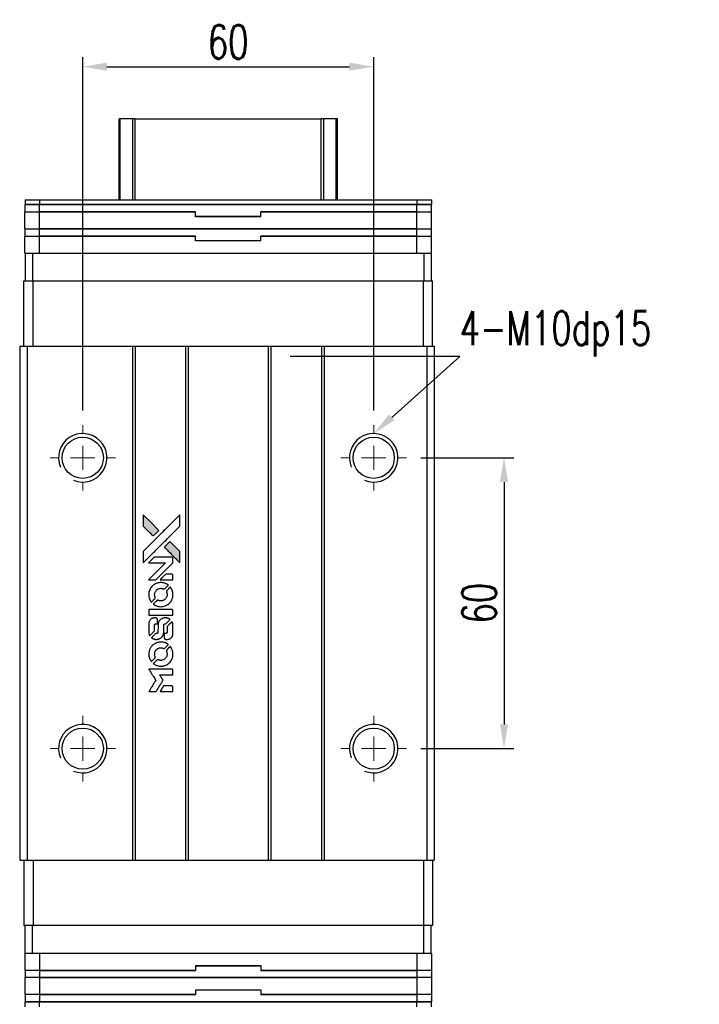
# Model space of a CAD drawing. Header units: millimetres. Extents: x 58 to 564, y 152 to 582.
# Tile 2 of 3: x 94 to 234, y 379 to 582. Entities that reach past the tile are written whole.
import ezdxf
from ezdxf import colors
from ezdxf.entities.mleader import LeaderData, LeaderLine
from ezdxf.math import Vec2, Vec3

# ---------------------------------------------------------------- set-up
doc = ezdxf.new("R2010")
doc.units = ezdxf.units.MM
doc.header["$LTSCALE"] = 0.15
doc.layers.get('0').update_dxf_attribs({"linetype": 'CONTINUOUS'})
doc.layers.get('Defpoints').update_dxf_attribs({"linetype": 'CONTINUOUS'})
doc.layers.add('DIM', color=4, linetype='CONTINUOUS')
doc.styles.add('CHN', font='SIMPLEX.shx', dxfattribs={"width": 0.7, "bigfont": 'CHINESET.shx'})
doc.styles.add('DIM-7', font='SIMPLEX.shx', dxfattribs={"width": 0.7, "bigfont": 'chineset.shx'})
doc.dimstyles.new('CNS', dxfattribs={"dimscale": 2, "dimtxt": 3.5, "dimasz": 2.5, "dimexe": 1, "dimexo": 1.5, "dimgap": 0.09, "dimtad": 0, "dimdsep": 46, "dimtxsty": 'DIM-7', "dimcen": 0.09, "dimclrd": 4, "dimclre": 4, "dimclrt": 4, "dimadec": 0, "dimazin": 0, "dimtfac": 1, "dimtix": 1, "dimtmove": 2, "dimatfit": 3, "dimfxl": 1, "dimtvp": 0.971429, "dimtolj": 1, "dimarcsym": 0})

# ---------------------------------------------------------------- blocks, each defined once
blk = doc.blocks.new('SW_CENTERMARKSYMBOL_3')
at = {"color": 0, "linetype": 'Continuous', "lineweight": 18}
for p, q in [((0, 5), (0, 6.75)), ((0, 0), (0, 2.5)), ((-5, 0), (-6.75, 0)), ((0, 0), (-2.5, 0)), ((0, 0), (0, -2.5)), ((0, 0), (2.5, 0)), ((5, 0), (6.75, 0)), ((0, -5), (0, -6.75))]:
    blk.add_line(p, q, dxfattribs=at)
blk = doc.blocks.new('SW_CENTERMARKSYMBOL_4')
at = {"color": 0, "linetype": 'Continuous', "lineweight": 18}
for p, q in [((0, 5), (0, 6.75)), ((0, 0), (0, 2.5)), ((-5, 0), (-6.75, 0)), ((0, 0), (-2.5, 0)), ((0, 0), (0, -2.5)), ((0, 0), (2.5, 0)), ((5, 0), (6.75, 0)), ((0, -5), (0, -6.75))]:
    blk.add_line(p, q, dxfattribs=at)
blk = doc.blocks.new('SW_CENTERMARKSYMBOL_5')
at = {"color": 0, "linetype": 'Continuous', "lineweight": 18}
for p, q in [((0, 5), (0, 6.75)), ((0, 0), (0, 2.5)), ((-5, 0), (-6.75, 0)), ((0, 0), (-2.5, 0)), ((0, 0), (0, -2.5)), ((0, 0), (2.5, 0)), ((5, 0), (6.75, 0)), ((0, -5), (0, -6.75))]:
    blk.add_line(p, q, dxfattribs=at)
blk = doc.blocks.new('SW_CENTERMARKSYMBOL_6')
at = {"color": 0, "linetype": 'Continuous', "lineweight": 18}
for p, q in [((0, 5), (0, 6.75)), ((0, 0), (0, 2.5)), ((-5, 0), (-6.75, 0)), ((0, 0), (-2.5, 0)), ((0, 0), (0, -2.5)), ((0, 0), (2.5, 0)), ((5, 0), (6.75, 0)), ((0, -5), (0, -6.75))]:
    blk.add_line(p, q, dxfattribs=at)
blk = doc.blocks.new('*D193')
at = {"layer": 'Defpoints', "color": 0}
for p in [(166.76, 572.29), (106.76, 498.35), (166.76, 498.35)]:
    blk.add_point(p, dxfattribs=at)
at = {"layer": 'DIM', "color": 7, "lineweight": -2}
for p, q in [((106.76, 501.35), (106.76, 574.29)), ((166.76, 501.35), (166.76, 574.29)), ((111.76, 572.29), (161.76, 572.29))]:
    blk.add_line(p, q, dxfattribs=at)
at = {"layer": 'DIM', "color": 7}
for points in [[(111.76, 573.13), (111.76, 571.46), (106.76, 572.29)], [(161.76, 573.13), (161.76, 571.46), (166.76, 572.29)]]:
    blk.add_solid(points, dxfattribs=at)
at = {"layer": 'DIM', "color": 7, "insert": (136.76, 577.39), "char_height": 7, "attachment_point": 5, "style": 'DIM-7'}
blk.add_mtext('\\A1;60', dxfattribs=at)
blk = doc.blocks.new('*D194')
at = {"layer": 'Defpoints', "color": 0}
for p in [(173.51, 491.6), (173.51, 431.6), (193.63, 431.6)]:
    blk.add_point(p, dxfattribs=at)
at = {"layer": 'DIM', "color": 7, "lineweight": -2}
for p, q in [((176.51, 491.6), (195.63, 491.6)), ((193.63, 486.6), (193.63, 436.6)), ((176.51, 431.6), (195.63, 431.6))]:
    blk.add_line(p, q, dxfattribs=at)
at = {"layer": 'DIM', "color": 7}
for points in [[(192.79, 486.6), (194.46, 486.6), (193.63, 491.6)], [(192.79, 436.6), (194.46, 436.6), (193.63, 431.6)]]:
    blk.add_solid(points, dxfattribs=at)
at = {"layer": 'DIM', "color": 7, "insert": (188.53, 461.6), "char_height": 7, "attachment_point": 5, "rotation": 90, "style": 'DIM-7'}
blk.add_mtext('\\A1;60', dxfattribs=at)
blk = doc.blocks.new('LOGO2')
at = {"linetype": 'Continuous'}
h = blk.add_hatch(color=22, dxfattribs=at)
h.dxf.hatch_style = 1
h.paths.add_polyline_path([(583.53, 1429.73), (583.53, 1428.55), (583.53, 1427.37), (584.56, 1426.35, 0.000288), (584.95, 1425.96, 0.000479), (585.28, 1425.63, 0.000013), (585.58, 1425.34, 0.197177), (585.59, 1425.34, 0.197497), (585.59, 1425.34, 0.00004), (585.76, 1425.51, 0.000834), (585.95, 1425.7, 0.000506), (586.18, 1425.92), (586.76, 1426.5), (585.15, 1428.12)])
h.paths.add_polyline_path([(589.06, 1424.2), (588.47, 1423.62, 0.000476), (588.25, 1423.39, 0.000789), (588.06, 1423.2, 0.000035), (587.89, 1423.03, 0.19758), (587.89, 1423.03, 0.198396), (587.89, 1423.02, 0.000019), (588.12, 1422.79, 0.000582), (588.38, 1422.53, 0.000351), (588.68, 1422.23, 0.000108), (589.98, 1420.93, 0.000692), (590.64, 1420.28, 0.000077), (591.09, 1419.83, 0.197527), (591.11, 1419.82, 0.410181), (591.12, 1419.83, 0.000493), (591.12, 1420.07, 0.002424), (591.12, 1420.41, 0.000529), (591.12, 1420.98), (591.12, 1422.14), (590.09, 1423.17)])
at = {"color": 22}
for points in [[(584.56, 1426.35, 0.000288), (584.95, 1425.96, 0.000479), (585.28, 1425.63, 0.000013), (585.58, 1425.34, 0.197177), (585.59, 1425.34, 0.197497), (585.59, 1425.34, 0.00004), (585.76, 1425.51, 0.000836), (585.95, 1425.7, 0.000505), (586.18, 1425.92), (586.76, 1426.5), (585.15, 1428.12), (583.53, 1429.73), (583.53, 1428.55), (583.53, 1427.37)], [(584.95, 1421.21, -0.000056), (585.66, 1421.92, -0.000021), (586.65, 1422.91, -0.000021), (587.73, 1423.99, -0.000025), (588.75, 1425), (591.12, 1427.37), (591.12, 1428.54), (591.12, 1429.72), (589.52, 1428.13, 0.000274), (588.76, 1427.37, 0.000123), (587.75, 1426.37, 0.000121), (586.69, 1425.31, 0.000165), (585.73, 1424.35), (583.53, 1422.16), (583.53, 1420.98), (583.53, 1419.8)], [(588.68, 1422.23, 0.000108), (589.98, 1420.93, 0.000692), (590.64, 1420.28, 0.000077), (591.09, 1419.83, 0.197527), (591.11, 1419.82, 0.410182), (591.12, 1419.83, 0.000493), (591.12, 1420.07, 0.002424), (591.12, 1420.41, 0.000529), (591.12, 1420.98), (591.12, 1422.14), (590.09, 1423.17), (589.06, 1424.2), (588.47, 1423.62, 0.000476), (588.25, 1423.39, 0.000789), (588.06, 1423.2, 0.000035), (587.89, 1423.03, 0.19758), (587.89, 1423.03, 0.198396), (587.89, 1423.02, 0.000019), (588.12, 1422.79, 0.000582), (588.38, 1422.53, 0.000351)], [(585.41, 1416.31), (586.17, 1416.31), (587.91, 1418.06), (589.66, 1419.81), (589.66, 1420.29, 0.0008), (589.66, 1420.61, 0.010795), (589.65, 1420.72, 0.030495), (589.64, 1420.78, 0.080372), (589.63, 1420.83, 0.03816), (589.6, 1420.87, 0.041799), (589.57, 1420.91, 0.042486), (589.53, 1420.93, 0.042078), (589.49, 1420.96, 0.099276), (589.43, 1420.97, 0.003302), (589.19, 1420.97, 0.002586), (588.77, 1420.98, 0.000204), (587.64, 1420.97), (585.83, 1420.97), (585.25, 1420.39), (584.66, 1419.81), (586.4, 1419.8), (588.14, 1419.79), (586.42, 1418.08, 0.000253), (585.76, 1417.42, 0.000412), (585.2, 1416.87, 0.000041), (584.7, 1416.36, 0.041338), (584.68, 1416.34), (584.66, 1416.31)], [(588.34, 1416.31), (589.66, 1416.31), (589.66, 1416.8), (589.65, 1417.29), (589.62, 1417.35, 0.03146), (589.6, 1417.37, 0.026444), (589.58, 1417.4, 0.026444), (589.55, 1417.42, 0.031457), (589.53, 1417.44), (589.47, 1417.47), (588.82, 1417.48), (588.17, 1417.48), (587.6, 1416.9, 0.000745), (587.38, 1416.68, 0.001228), (587.19, 1416.49, 0.000087), (587.03, 1416.32, 0.195134), (587.03, 1416.32, 0.412117), (587.03, 1416.31, 0.000048), (587.41, 1416.31, 0.00109), (587.84, 1416.31, 0.000653)], [(584.7, 1412.97, 0.023681), (584.73, 1412.76, 0.022402), (584.78, 1412.55, 0.021929), (584.85, 1412.35, 0.020503), (584.94, 1412.15, 0.013745), (585, 1412.03, 0.009767), (585.07, 1411.9, 0.009658), (585.15, 1411.79, 0.027804), (585.21, 1411.71), (585.23, 1411.69), (585.59, 1412.05, 0.002053), (585.77, 1412.23, 0.006738), (585.88, 1412.35, 0.007826), (585.96, 1412.43, 0.063909), (585.99, 1412.47, 0.061532), (586.01, 1412.54, 0.068674), (586.02, 1412.6, 0.052072), (586, 1412.68, 0.019648), (585.97, 1412.79, -0.018366), (585.93, 1412.92, -0.0288), (585.9, 1413.04, -0.029061), (585.89, 1413.16, -0.019155), (585.89, 1413.29, -0.053809), (585.94, 1413.58, -0.058833), (586.04, 1413.85, -0.058566), (586.2, 1414.09, -0.052525), (586.42, 1414.29, -0.044733), (586.61, 1414.4, -0.040573), (586.82, 1414.49, -0.041123), (587.04, 1414.53, -0.04951), (587.25, 1414.54, -0.017369), (587.34, 1414.53, -0.024255), (587.43, 1414.51, -0.023787), (587.52, 1414.49, -0.015798), (587.61, 1414.45, 0.010631), (587.67, 1414.43, 0.033653), (587.71, 1414.42, 0.037806), (587.76, 1414.41, 0.016307), (587.81, 1414.41, 0.068179), (587.92, 1414.43, 0.095747), (588, 1414.47, 0.033418), (588.11, 1414.57, 0.002133), (588.42, 1414.88, 0.001452), (588.59, 1415.06, 0.012393), (588.67, 1415.14, 0.020479), (588.71, 1415.19, 0.344362), (588.71, 1415.21, 0.074287), (588.66, 1415.25, 0.005454), (588.53, 1415.34, 0.008391), (588.39, 1415.42, 0.017097), (588.27, 1415.48, 0.027375), (588.04, 1415.58, 0.02835), (587.8, 1415.66, 0.027723), (587.54, 1415.7, 0.023913), (587.27, 1415.72, 0.027047), (586.94, 1415.72, 0.031685), (586.64, 1415.67, 0.032425), (586.35, 1415.59, 0.031013), (586.07, 1415.47, 0.037914), (585.73, 1415.27, 0.040153), (585.44, 1415.03, 0.039834), (585.18, 1414.74, 0.036173), (584.97, 1414.4, 0.040752), (584.83, 1414.08, 0.035885), (584.73, 1413.71, 0.035491), (584.68, 1413.34, 0.037615)], [(585.71, 1411.22, 0.018008), (585.82, 1411.15, 0.009842), (585.95, 1411.07, 0.009807), (586.1, 1411, 0.015716), (586.22, 1410.94, 0.048467), (586.66, 1410.8, 0.045841), (587.14, 1410.75, 0.046006), (587.61, 1410.78, 0.049638), (588.06, 1410.9, 0.064819), (588.64, 1411.2, 0.06695), (589.11, 1411.65, 0.066691), (589.45, 1412.2, 0.063505), (589.65, 1412.83, 0.03135), (589.66, 1413, 0.010439), (589.67, 1413.24, 0.010391), (589.66, 1413.47, 0.032408), (589.64, 1413.63, 0.015696), (589.61, 1413.82, 0.018095), (589.56, 1414, 0.018551), (589.5, 1414.17, 0.018352), (589.42, 1414.33, 0.015568), (589.37, 1414.44, 0.009832), (589.29, 1414.56, 0.009795), (589.22, 1414.68, 0.023727), (589.16, 1414.76), (589.13, 1414.79), (588.77, 1414.43, 0.001528), (588.57, 1414.23, 0.010022), (588.47, 1414.12, 0.019586), (588.41, 1414.06, 0.061865), (588.38, 1414.01, 0.055054), (588.35, 1413.93, 0.061607), (588.35, 1413.85, 0.048725), (588.36, 1413.76, 0.020221), (588.39, 1413.64, -0.017722), (588.43, 1413.52, -0.02685), (588.45, 1413.4, -0.02759), (588.46, 1413.29, -0.020233), (588.46, 1413.17, -0.04793), (588.43, 1412.93, -0.048386), (588.35, 1412.7, -0.047866), (588.22, 1412.49, -0.044964), (588.06, 1412.3, -0.04333), (587.87, 1412.15, -0.050921), (587.66, 1412.03, -0.051473), (587.43, 1411.97, -0.0459), (587.19, 1411.94, -0.019014), (587.07, 1411.95, -0.024114), (586.96, 1411.96, -0.025081), (586.86, 1411.99, -0.023892), (586.76, 1412.02, 0.008624), (586.68, 1412.05, 0.026486), (586.62, 1412.06, 0.035074), (586.58, 1412.07, 0.02756), (586.52, 1412.07, 0.087163), (586.44, 1412.06, 0.073291), (586.36, 1412.01, 0.028074), (586.25, 1411.91, 0.002594), (585.99, 1411.66), (585.62, 1411.29)], [(587.17, 1409), (589.65, 1409), (589.65, 1409.49), (589.65, 1409.98), (589.63, 1410.04, 0.071429), (589.59, 1410.08, 0.054799), (589.54, 1410.13, 0.053585), (589.48, 1410.16, 0.060698), (589.42, 1410.17, 0.033975), (589.32, 1410.18), (588.05, 1410.18, 0.000726), (586.82, 1410.18, 0.001084), (585.74, 1410.17), (584.68, 1410.17), (584.68, 1409.58), (584.68, 1409)], [(584.69, 1405.36, 0.018538), (584.7, 1405.28, 0.010695), (584.72, 1405.2, 0.01068), (584.74, 1405.11, 0.017678), (584.76, 1405.03, 0.013849), (584.79, 1404.95, 0.011814), (584.83, 1404.86, 0.004513), (584.86, 1404.78, 0.290035), (584.88, 1404.77, 0.196418), (584.88, 1404.78, 0.000124), (585.03, 1404.92, 0.001477), (585.19, 1405.08, 0.000898), (585.38, 1405.27), (585.88, 1405.77), (585.88, 1406.39, -0.001471), (585.88, 1406.86, -0.028714), (585.89, 1407, -0.097073), (585.92, 1407.08, -0.084199), (585.98, 1407.15, -0.042698), (586.02, 1407.18, -0.053912), (586.07, 1407.21, -0.051004), (586.12, 1407.22, -0.032967), (586.18, 1407.22, 0.00807), (586.21, 1407.22, 0.003023), (586.26, 1407.22, 0.002994), (586.31, 1407.23, 0.003629), (586.35, 1407.23), (586.46, 1407.24), (586.46, 1407.71, 0.001618), (586.46, 1407.94, 0.005206), (586.45, 1408.09, 0.00535), (586.45, 1408.19, 0.060675), (586.44, 1408.24, 0.048484), (586.43, 1408.26, 0.02389), (586.42, 1408.29, 0.022812), (586.4, 1408.31, 0.02462), (586.38, 1408.34, 0.061781), (586.32, 1408.39, 0.080179), (586.25, 1408.41, 0.048561), (586.16, 1408.43, 0.010021), (585.99, 1408.43, 0.016602), (585.77, 1408.42, 0.031409), (585.6, 1408.4, 0.036474), (585.44, 1408.36, 0.03439), (585.29, 1408.29, 0.065928), (585.06, 1408.13, 0.069066), (584.88, 1407.91, 0.065697), (584.75, 1407.64, 0.051559), (584.69, 1407.33, 0.020904), (584.69, 1407.16, 0.000451), (584.68, 1406.34, 0.000419), (584.68, 1405.52, 0.022759)], [(585.33, 1404.27, 0.023289), (585.45, 1404.2, 0.026845), (585.57, 1404.13, 0.026047), (585.7, 1404.09, 0.019751), (585.85, 1404.04, 0.013249), (585.93, 1404.03, 0.025169), (586, 1404.02, 0.016532), (586.08, 1404.01, 0.002937), (586.24, 1404.01, 0.003317), (586.38, 1404.01, 0.011808), (586.47, 1404.02, 0.01777), (586.53, 1404.02, 0.021476), (586.6, 1404.03, 0.04325), (586.86, 1404.12, 0.045753), (587.1, 1404.24, 0.04649), (587.31, 1404.41, 0.047672), (587.49, 1404.61, 0.025315), (587.54, 1404.69, 0.015208), (587.6, 1404.8, 0.01512), (587.65, 1404.91, 0.022488), (587.69, 1405.01, 0.027857), (587.73, 1405.17, 0.034138), (587.75, 1405.32, 0.014286), (587.76, 1405.55, 0.00124), (587.76, 1406.13, -0.00103), (587.76, 1406.49, -0.002552), (587.76, 1406.75, -0.001594), (587.76, 1406.95, -0.047676), (587.77, 1407, -0.085307), (587.8, 1407.09, -0.097789), (587.87, 1407.15, -0.085947), (587.95, 1407.2, -0.051339), (588.07, 1407.22, 0.014634), (588.11, 1407.22, 0.015028), (588.15, 1407.23, 0.014927), (588.18, 1407.24, 0.059415), (588.2, 1407.24, 0.070595), (588.24, 1407.27, 0.00028), (588.66, 1407.69, 0.000111), (589.08, 1408.11, 0.200239), (589.09, 1408.13, 0.268906), (589.09, 1408.14, 0.001866), (588.98, 1408.2, 0.007532), (588.88, 1408.25, 0.017818), (588.81, 1408.29, 0.013256), (588.72, 1408.32, 0.011636), (588.63, 1408.35, 0.011528), (588.54, 1408.38, 0.012303), (588.45, 1408.4, 0.0423), (588.31, 1408.42, 0.013657), (588.1, 1408.42, 0.013857), (587.89, 1408.42, 0.037428), (587.74, 1408.4, 0.014927), (587.64, 1408.37, 0.0122), (587.53, 1408.34, 0.012518), (587.43, 1408.3, 0.023062), (587.36, 1408.27, 0.065961), (587.08, 1408.08, 0.06055), (586.85, 1407.82, 0.059676), (586.68, 1407.51, 0.060497), (586.6, 1407.16, 0.025683), (586.59, 1407.09, 0.001528), (586.59, 1406.87, 0.002124), (586.59, 1406.59, 0.001173), (586.59, 1406.25, -0.000809), (586.58, 1405.65, -0.017164), (586.58, 1405.48, -0.063931), (586.56, 1405.38, -0.108429), (586.52, 1405.31, -0.052941), (586.47, 1405.28, -0.063675), (586.42, 1405.25, -0.050562), (586.36, 1405.24, -0.020337), (586.27, 1405.23, 0.009897), (586.22, 1405.22, 0.016482), (586.17, 1405.22, 0.019019), (586.14, 1405.21, 0.06043), (586.11, 1405.2, 0.076267), (586.06, 1405.16, 0.00054), (585.68, 1404.77, 0.000307), (585.28, 1404.37, 0.142594), (585.26, 1404.34, 0.232419), (585.27, 1404.33, 0.022995), (585.28, 1404.31, 0.024627), (585.31, 1404.29, 0.015407)], [(587.91, 1404.2, 0.065483), (587.94, 1404.15, 0.053271), (587.98, 1404.1, 0.052018), (588.04, 1404.05, 0.0556), (588.1, 1404.02, 0.036839), (588.14, 1404.01, 0.026922), (588.18, 1404.01, 0.016905), (588.25, 1404, 0.004317), (588.35, 1404, 0.016369), (588.56, 1404.01, 0.029936), (588.74, 1404.03, 0.03418), (588.89, 1404.07, 0.031327), (589.04, 1404.14, 0.046935), (589.23, 1404.25, 0.054053), (589.38, 1404.39, 0.053701), (589.5, 1404.56, 0.045364), (589.58, 1404.76, 0.032479), (589.63, 1404.94, 0.03386), (589.65, 1405.12, 0.013578), (589.66, 1405.4, 0.001155), (589.66, 1406.13, 0.000413), (589.65, 1406.75, 0.005008), (589.65, 1406.99, 0.013199), (589.64, 1407.13, 0.033956), (589.63, 1407.22, 0.013909), (589.6, 1407.32, 0.010864), (589.57, 1407.43, 0.010938), (589.54, 1407.53, 0.028702), (589.51, 1407.6), (589.48, 1407.65), (588.97, 1407.15), (588.46, 1406.65), (588.46, 1406.06, -0.001504), (588.46, 1405.81, -0.00328), (588.46, 1405.62, -0.001901), (588.46, 1405.47, -0.061333), (588.45, 1405.43, -0.063621), (588.43, 1405.38, -0.048633), (588.4, 1405.33, -0.046769), (588.35, 1405.29, -0.047961), (588.3, 1405.26, -0.02678), (588.25, 1405.24, -0.050957), (588.22, 1405.23, -0.029398), (588.17, 1405.22, -0.00401), (588.06, 1405.22), (587.89, 1405.21), (587.89, 1404.74, 0.001061), (587.89, 1404.46, 0.009147), (587.89, 1404.33, 0.020721), (587.9, 1404.26, 0.051619)], [(584.7, 1400.71, 0.024131), (584.73, 1400.49, 0.022344), (584.78, 1400.28, 0.021883), (584.86, 1400.06, 0.020884), (584.95, 1399.85, 0.010669), (585.01, 1399.74, 0.010389), (585.08, 1399.62, 0.010913), (585.15, 1399.51, 0.022227), (585.2, 1399.44), (585.23, 1399.41), (585.6, 1399.78, 0.002452), (585.74, 1399.93, 0.003628), (585.87, 1400.06, 0.001662), (585.97, 1400.17, 0.070159), (585.99, 1400.2, 0.047671), (586, 1400.22, 0.018624), (586.01, 1400.25, 0.017921), (586.01, 1400.29, 0.018804), (586.01, 1400.32, 0.018255), (586.02, 1400.37, 0.041312), (586.01, 1400.41, 0.037164), (586, 1400.44, 0.012342), (585.98, 1400.49, -0.015101), (585.94, 1400.62, -0.035998), (585.91, 1400.72, -0.033244), (585.9, 1400.82, -0.011249), (585.9, 1400.97, -0.004059), (585.9, 1401.1, -0.019693), (585.9, 1401.17, -0.027943), (585.91, 1401.22, -0.014411), (585.93, 1401.3, -0.033089), (585.98, 1401.46, -0.033887), (586.06, 1401.62, -0.034021), (586.16, 1401.77, -0.033942), (586.28, 1401.9, -0.02816), (586.42, 1402.01, -0.035032), (586.56, 1402.11, -0.035269), (586.71, 1402.18, -0.029196), (586.87, 1402.23, -0.037862), (587.07, 1402.27, -0.043657), (587.25, 1402.27, -0.043064), (587.44, 1402.24, -0.035184), (587.63, 1402.18, 0.033699), (587.72, 1402.15, 0.052815), (587.8, 1402.14, 0.059167), (587.88, 1402.14, 0.058972), (587.95, 1402.17, 0.059208), (588.01, 1402.2, 0.021125), (588.08, 1402.26, 0.008691), (588.2, 1402.38, 0.000851), (588.47, 1402.66, 0.001873), (588.61, 1402.8, 0.013884), (588.68, 1402.87, 0.022355), (588.71, 1402.92, 0.341453), (588.71, 1402.93, 0.073011), (588.67, 1402.97, 0.004587), (588.54, 1403.06, 0.00748), (588.4, 1403.14, 0.016837), (588.29, 1403.2, 0.028606), (588.03, 1403.31, 0.031352), (587.77, 1403.39, 0.031004), (587.5, 1403.44, 0.0268), (587.21, 1403.45, 0.026698), (586.9, 1403.44, 0.03002), (586.6, 1403.39, 0.030357), (586.32, 1403.31, 0.028554), (586.05, 1403.19, 0.062944), (585.53, 1402.85, 0.062206), (585.12, 1402.39, 0.062448), (584.83, 1401.84, 0.064355), (584.69, 1401.25, 0.017377), (584.69, 1401.13, 0.008369), (584.68, 1400.98, 0.008367), (584.69, 1400.82, 0.01757)], [(585.71, 1398.95, 0.064158), (586.28, 1398.64, 0.06356), (586.92, 1398.49, 0.064004), (587.57, 1398.5, 0.066747), (588.19, 1398.68, 0.04321), (588.58, 1398.89, 0.044737), (588.91, 1399.17, 0.044901), (589.2, 1399.49, 0.044184), (589.42, 1399.87, 0.026293), (589.54, 1400.15, 0.033344), (589.62, 1400.43, 0.033227), (589.66, 1400.71, 0.025815), (589.67, 1401.02, 0.023119), (589.65, 1401.32, 0.031044), (589.6, 1401.58, 0.031337), (589.52, 1401.84, 0.024258), (589.4, 1402.11, 0.015622), (589.35, 1402.2, 0.008495), (589.28, 1402.31, 0.008415), (589.21, 1402.42, 0.020814), (589.16, 1402.49), (589.13, 1402.53), (588.77, 1402.17, 0.002843), (588.5, 1401.9, 0.033917), (588.41, 1401.79, 0.087906), (588.36, 1401.71, 0.073302), (588.35, 1401.61, 0.022047), (588.35, 1401.56, 0.026465), (588.36, 1401.52, 0.022233), (588.37, 1401.47, 0.009985), (588.39, 1401.4, -0.039011), (588.45, 1401.17, -0.044398), (588.46, 1400.95, -0.045096), (588.44, 1400.72, -0.04265), (588.38, 1400.5, -0.071154), (588.21, 1400.19, -0.068827), (587.96, 1399.94, -0.068713), (587.64, 1399.76, -0.070507), (587.3, 1399.68, -0.028605), (587.15, 1399.67, -0.031418), (587.01, 1399.69, -0.031044), (586.86, 1399.72, -0.02668), (586.72, 1399.76, 0.038913), (586.63, 1399.79, 0.043732), (586.55, 1399.8, 0.047754), (586.47, 1399.8, 0.075756), (586.41, 1399.78, 0.07294), (586.37, 1399.76, 0.003456), (586.27, 1399.67, 0.005023), (586.15, 1399.55, 0.002422), (585.99, 1399.39, 0.000819), (585.85, 1399.25, 0.001349), (585.73, 1399.13, 0.0001), (585.62, 1399.02, 0.205335), (585.62, 1399.02, 0.219821), (585.62, 1399.01, 0.002494), (585.65, 1399, 0.007089), (585.67, 1398.98, 0.004494)], [(585.42, 1393.22), (586.17, 1393.22), (586.3, 1393.42, -0.000297), (586.38, 1393.55, -0.000037), (586.55, 1393.82, -0.000043), (586.75, 1394.15, -0.000036), (586.96, 1394.5, 0.000044), (587.17, 1394.84, 0.000063), (587.36, 1395.14, 0.000035), (587.51, 1395.4, 0.0009), (587.55, 1395.47), (587.62, 1395.57), (587.53, 1395.7, 0.001175), (587.49, 1395.78, 0.000208), (587.4, 1395.92, 0.000225), (587.3, 1396.09, 0.000203), (587.19, 1396.26, -0.000711), (587.09, 1396.42, -0.001119), (587, 1396.56, -0.000263), (586.92, 1396.69, -0.04589), (586.91, 1396.7, -0.519312), (586.92, 1396.71, -0.001914), (587.12, 1396.72, -0.003124), (587.46, 1396.72, -0.000285), (588.28, 1396.72), (589.66, 1396.72), (589.66, 1397.2, 0.001727), (589.66, 1397.54, 0.025279), (589.65, 1397.67, 0.073886), (589.63, 1397.74, 0.07426), (589.6, 1397.8, 0.03264), (589.58, 1397.81, 0.01784), (589.56, 1397.83, 0.017712), (589.54, 1397.85, 0.026854), (589.52, 1397.86), (589.47, 1397.89), (587.07, 1397.89), (584.67, 1397.89), (584.68, 1397.87, -0.004595), (584.7, 1397.85, -0.00016), (584.74, 1397.77, -0.000298), (584.8, 1397.69, -0.000208), (584.86, 1397.59, 0.000986), (585.03, 1397.3, 0.00025), (585.32, 1396.84, 0.000268), (585.63, 1396.35, 0.000436), (585.9, 1395.93, -0.002932), (585.98, 1395.79, -0.004718), (586.06, 1395.67, -0.001113), (586.12, 1395.57, -0.227179), (586.12, 1395.55, -0.045982), (586.11, 1395.54, -0.000145), (586.03, 1395.4, -0.000825), (585.93, 1395.24, -0.000517), (585.81, 1395.06, 0.000056), (585.42, 1394.42, 0.000289), (585.2, 1394.07, 0.000481), (585.04, 1393.81, 0.000418), (584.87, 1393.54), (584.67, 1393.22)], [(588.34, 1393.22), (589.66, 1393.22), (589.66, 1393.7, 0.000842), (589.66, 1394, 0.010591), (589.66, 1394.12, 0.028995), (589.65, 1394.18, 0.069543), (589.64, 1394.23, 0.051063), (589.61, 1394.27, 0.039932), (589.57, 1394.31, 0.039414), (589.53, 1394.35, 0.045845), (589.49, 1394.37, 0.094811), (589.44, 1394.39, 0.007124), (589.31, 1394.39, 0.004713), (589.09, 1394.39, 0.000534), (588.59, 1394.39), (587.73, 1394.39), (587.65, 1394.27, 0.000828), (587.44, 1393.92, 0.000879), (587.22, 1393.57, 0.000048), (587.02, 1393.23, 0.137596), (587.01, 1393.22, 0.413028), (587.02, 1393.22, 0.000016), (587.4, 1393.22, 0.000623), (587.83, 1393.22, 0.000374)]]:
    blk.add_lwpolyline(points, format="xyb", close=True, dxfattribs=at)

msp = doc.modelspace()

# ---------------------------------------------------------------- linework, layer by layer
at = {"color": 7, "linetype": 'Continuous', "lineweight": 25}
for p, q in [((114.262, 544.847), (114.262, 561.512)), ((114.502, 544.847), (114.502, 561.512)), ((117.078, 544.847), (117.078, 561.512)), ((117.572, 561.512), (155.952, 561.512)), ((117.572, 544.847), (117.572, 561.512)), ((155.952, 544.847), (155.952, 561.512)), ((156.447, 544.847), (156.447, 561.512)), ((159.023, 544.847), (159.023, 561.512)), ((159.262, 544.847), (159.262, 561.512)), ((94.862, 544.847), (94.862, 543.847)), ((94.862, 544.847), (97.862, 544.847)), ((97.862, 544.847), (97.862, 543.847)), ((97.862, 544.847), (175.662, 544.847)), ((175.662, 544.847), (175.662, 543.847)), ((175.662, 544.847), (178.662, 544.847)), ((178.662, 544.847), (178.662, 543.847)), ((94.862, 543.847), (97.862, 543.847)), ((94.862, 542.347), (94.862, 543.847)), ((97.862, 543.847), (94.862, 543.847)), ((97.862, 543.847), (175.662, 543.847)), ((97.862, 542.347), (97.862, 543.847)), ((175.662, 543.847), (97.862, 543.847)), ((175.662, 543.847), (178.662, 543.847)), ((175.662, 542.347), (175.662, 543.847)), ((178.662, 543.847), (175.662, 543.847)), ((178.662, 542.347), (178.662, 543.847)), ((94.837, 538.847), (94.837, 542.347)), ((94.837, 542.347), (97.837, 542.347)), ((97.837, 538.847), (97.837, 542.347)), ((97.837, 542.347), (130.012, 542.347)), ((130.012, 542.347), (97.862, 542.347)), ((130.012, 541.447), (130.012, 542.347)), ((130.012, 541.347), (130.012, 542.347)), ((130.012, 541.447), (143.512, 541.447)), ((143.512, 541.347), (130.012, 541.347)), ((143.512, 541.447), (143.512, 542.347)), ((143.512, 542.347), (175.687, 542.347)), ((175.662, 542.347), (143.512, 542.347)), ((143.512, 541.347), (143.512, 542.347)), ((175.687, 538.847), (175.687, 542.347)), ((175.687, 542.347), (178.687, 542.347)), ((178.687, 538.847), (178.687, 542.347)), ((94.837, 538.847), (97.837, 538.847)), ((94.862, 537.347), (94.862, 538.847)), ((97.837, 538.847), (175.687, 538.847)), ((97.862, 537.347), (97.862, 538.847)), ((175.662, 538.847), (97.862, 538.847)), ((175.662, 537.347), (175.662, 538.847)), ((175.687, 538.847), (178.687, 538.847)), ((178.662, 537.347), (178.662, 538.847)), ((94.837, 533.847), (94.837, 537.347)), ((94.837, 537.347), (97.837, 537.347)), ((97.837, 533.847), (97.837, 537.347)), ((97.837, 537.347), (130.012, 537.347)), ((130.012, 537.347), (97.862, 537.347)), ((130.012, 536.447), (130.012, 537.347)), ((130.012, 536.347), (130.012, 537.347)), ((130.012, 536.447), (143.512, 536.447)), ((143.512, 536.347), (130.012, 536.347)), ((143.512, 536.447), (143.512, 537.347)), ((143.512, 537.347), (175.687, 537.347)), ((175.662, 537.347), (143.512, 537.347)), ((143.512, 536.347), (143.512, 537.347)), ((175.687, 533.847), (175.687, 537.347)), ((175.687, 537.347), (178.687, 537.347)), ((178.687, 533.847), (178.687, 537.347)), ((94.837, 533.847), (94.912, 533.847)), ((94.912, 533.847), (94.912, 528.097)), ((94.912, 533.847), (96.412, 533.847)), ((96.412, 533.847), (96.412, 528.097)), ((96.412, 533.847), (177.112, 533.847)), ((177.112, 533.847), (177.112, 528.097)), ((177.112, 533.847), (178.612, 533.847)), ((178.612, 533.847), (178.687, 533.847)), ((178.612, 533.847), (178.612, 528.097)), ((94.612, 514.597), (94.612, 528.097)), ((94.612, 528.097), (96.512, 528.097)), ((96.512, 514.597), (96.512, 528.097)), ((96.512, 528.097), (177.012, 528.097)), ((177.012, 514.597), (177.012, 528.097)), ((177.012, 528.097), (178.912, 528.097)), ((178.912, 514.597), (178.912, 528.097)), ((93.762, 514.597), (93.762, 408.597)), ((93.762, 514.597), (95.312, 514.597)), ((95.312, 514.597), (95.312, 408.597)), ((95.312, 514.597), (117.012, 514.597)), ((117.012, 514.597), (117.012, 408.597)), ((117.012, 514.597), (117.562, 514.597)), ((117.562, 514.597), (117.562, 408.597)), ((117.562, 514.597), (127.962, 514.597)), ((127.962, 514.597), (127.962, 408.597)), ((127.962, 514.597), (128.512, 514.597)), ((128.512, 514.597), (128.512, 408.597)), ((128.512, 514.597), (145.012, 514.597)), ((145.012, 514.597), (145.012, 408.597)), ((145.012, 514.597), (145.562, 514.597)), ((145.562, 514.597), (145.562, 408.597)), ((145.562, 514.597), (155.962, 514.597)), ((155.962, 514.597), (155.962, 408.597)), ((155.962, 514.597), (156.512, 514.597)), ((156.512, 514.597), (156.512, 408.597)), ((156.512, 514.597), (177.712, 514.597)), ((177.712, 514.597), (177.712, 408.597)), ((177.712, 514.597), (179.262, 514.597)), ((179.262, 514.597), (179.262, 408.597)), ((93.762, 408.597), (95.312, 408.597)), ((94.612, 408.597), (94.612, 395.097)), ((95.312, 408.597), (117.012, 408.597)), ((96.512, 408.597), (96.512, 395.097)), ((117.012, 408.597), (117.562, 408.597)), ((117.562, 408.597), (127.962, 408.597)), ((127.962, 408.597), (128.512, 408.597)), ((128.512, 408.597), (145.012, 408.597)), ((145.012, 408.597), (145.562, 408.597)), ((145.562, 408.597), (155.962, 408.597)), ((155.962, 408.597), (156.512, 408.597)), ((156.512, 408.597), (177.712, 408.597)), ((177.012, 408.597), (177.012, 395.097)), ((177.712, 408.597), (179.262, 408.597)), ((178.912, 408.597), (178.912, 395.097)), ((96.512, 395.097), (94.612, 395.097)), ((94.912, 389.347), (94.912, 395.097)), ((96.412, 389.347), (96.412, 395.097)), ((177.012, 395.097), (96.512, 395.097)), ((178.912, 395.097), (177.012, 395.097)), ((177.112, 389.347), (177.112, 395.097)), ((178.612, 389.347), (178.612, 395.097)), ((94.837, 389.347), (94.837, 385.847)), ((94.912, 389.347), (94.837, 389.347)), ((96.412, 389.347), (94.912, 389.347)), ((177.112, 389.347), (96.412, 389.347)), ((97.837, 389.347), (97.837, 385.847)), ((175.687, 389.347), (175.687, 385.847)), ((178.612, 389.347), (177.112, 389.347)), ((178.687, 389.347), (178.612, 389.347)), ((178.687, 389.347), (178.687, 385.847)), ((130.012, 386.847), (130.012, 385.847)), ((130.012, 386.847), (143.512, 386.847)), ((130.012, 386.747), (130.012, 385.847)), ((143.512, 386.747), (130.012, 386.747)), ((143.512, 386.847), (143.512, 385.847)), ((143.512, 386.747), (143.512, 385.847)), ((97.837, 385.847), (94.837, 385.847)), ((94.837, 384.347), (94.837, 380.847)), ((97.837, 384.347), (94.837, 384.347)), ((94.862, 385.847), (94.862, 384.347)), ((130.012, 385.847), (97.837, 385.847)), ((97.837, 384.347), (97.837, 380.847)), ((175.687, 384.347), (97.837, 384.347)), ((97.862, 385.847), (97.862, 384.347)), ((97.862, 385.847), (130.012, 385.847)), ((97.862, 384.347), (175.662, 384.347)), ((175.687, 385.847), (143.512, 385.847)), ((143.512, 385.847), (175.662, 385.847)), ((175.662, 385.847), (175.662, 384.347)), ((178.687, 385.847), (175.687, 385.847)), ((175.687, 384.347), (175.687, 380.847)), ((178.687, 384.347), (175.687, 384.347)), ((178.662, 385.847), (178.662, 384.347)), ((178.687, 384.347), (178.687, 380.847)), ((97.837, 380.847), (94.837, 380.847)), ((94.862, 380.847), (94.862, 379.347)), ((130.012, 380.847), (97.837, 380.847)), ((97.862, 380.847), (97.862, 379.347)), ((97.862, 380.847), (130.012, 380.847)), ((130.012, 381.847), (130.012, 380.847)), ((130.012, 381.847), (143.512, 381.847)), ((130.012, 381.747), (130.012, 380.847)), ((143.512, 381.747), (130.012, 381.747)), ((143.512, 381.847), (143.512, 380.847)), ((143.512, 381.747), (143.512, 380.847)), ((175.687, 380.847), (143.512, 380.847)), ((143.512, 380.847), (175.662, 380.847)), ((175.662, 380.847), (175.662, 379.347)), ((178.687, 380.847), (175.687, 380.847)), ((178.662, 380.847), (178.662, 379.347)), ((94.862, 378.347), (94.862, 379.347)), ((97.862, 379.347), (94.862, 379.347)), ((94.862, 379.347), (97.862, 379.347)), ((97.862, 378.347), (97.862, 379.347)), ((175.662, 379.347), (97.862, 379.347)), ((97.862, 379.347), (175.662, 379.347)), ((175.662, 378.347), (175.662, 379.347)), ((178.662, 379.347), (175.662, 379.347)), ((175.662, 379.347), (178.662, 379.347)), ((178.662, 378.347), (178.662, 379.347))]:
    msp.add_line(p, q, dxfattribs=at)
for centre in [(106.762, 491.597), (166.762, 491.597), (106.762, 431.597), (166.762, 431.597)]:
    msp.add_circle(centre, 4.25, dxfattribs=at)
for centre in [(106.762, 491.597), (166.762, 491.597), (106.762, 431.597), (166.762, 431.597)]:
    msp.add_arc(centre, 5, 247.5, 202.5)
for points, knots in [([(114.502, 561.512), (114.44, 561.512), (114.375, 561.512), (114.285, 561.512), (114.262, 561.512), (114.262, 561.512)], [0, 0, 0, 0, 0.5, 0.5, 1, 1, 1, 1]), ([(117.078, 561.512), (117.031, 561.512), (116.937, 561.512), (116.647, 561.512), (116.452, 561.512), (115.98, 561.512), (115.705, 561.512), (115.118, 561.512), (114.807, 561.512), (114.502, 561.512)], [0, 0, 0, 0, 0.25, 0.25, 0.5, 0.5, 0.75, 0.75, 1, 1, 1, 1]), ([(117.572, 561.512), (117.518, 561.512), (117.46, 561.512), (117.348, 561.512), (117.293, 561.512), (117.2, 561.512), (117.161, 561.512), (117.104, 561.512), (117.086, 561.512), (117.078, 561.512)], [0, 0, 0, 0, 0.25, 0.25, 0.5, 0.5, 0.75, 0.75, 1, 1, 1, 1]), ([(156.447, 561.512), (156.439, 561.512), (156.421, 561.512), (156.364, 561.512), (156.325, 561.512), (156.231, 561.512), (156.177, 561.512), (156.065, 561.512), (156.007, 561.512), (155.952, 561.512)], [0, 0, 0, 0, 0.25, 0.25, 0.5, 0.5, 0.75, 0.75, 1, 1, 1, 1]), ([(159.023, 561.512), (158.717, 561.512), (158.407, 561.512), (157.82, 561.512), (157.545, 561.512), (157.073, 561.512), (156.877, 561.512), (156.588, 561.512), (156.494, 561.512), (156.447, 561.512)], [0, 0, 0, 0, 0.25, 0.25, 0.5, 0.5, 0.75, 0.75, 1, 1, 1, 1]), ([(159.262, 561.512), (159.262, 561.512), (159.24, 561.512), (159.15, 561.512), (159.085, 561.512), (159.023, 561.512)], [0, 0, 0, 0, 0.5, 0.5, 1, 1, 1, 1])]:
    msp.add_open_spline(points, degree=3, knots=knots, dxfattribs=at)

# ---------------------------------------------------------------- block references
at = {"color": 7, "linetype": 'Continuous', "lineweight": 0}
for name, p in [('SW_CENTERMARKSYMBOL_3', (106.762, 491.597)), ('SW_CENTERMARKSYMBOL_6', (166.762, 491.597)), ('SW_CENTERMARKSYMBOL_4', (106.762, 431.597)), ('SW_CENTERMARKSYMBOL_5', (166.762, 431.597))]:
    msp.add_blockref(name, p, dxfattribs=at)
at = {"layer": 'DIM'}
msp.add_blockref('LOGO2', (-464.306, -949.868), dxfattribs=at)

# ---------------------------------------------------------------- dimensions: what is measured, and where the dimension line sits
at = {"layer": 'DIM', "color": 0}
dim = msp.add_linear_dim(base=(166.762, 572.294), p1=(106.762, 498.347), p2=(166.762, 498.347), dimstyle='CNS', override={"dimgap": 0.8, "dimtad": 1, "dimclrd": 7, "dimclre": 7, "dimclrt": 7, "dimtmove": 1}, dxfattribs=at)
dim.commit()
dim.dimension.update_dxf_attribs({"geometry": '*D193', "text_midpoint": (136.762, 577.394)})
dim = msp.add_linear_dim(base=(193.626, 431.597), p1=(173.512, 491.597), p2=(173.512, 431.597), angle=90, dimstyle='CNS', override={"dimscale": 2, "dimgap": 0.8, "dimtad": 1, "dimclrd": 7, "dimclre": 7, "dimclrt": 7, "dimtmove": 1}, dxfattribs=at)
dim.commit()
dim.dimension.update_dxf_attribs({"geometry": '*D194', "text_midpoint": (188.526, 461.597)})

# ---------------------------------------------------------------- leaders
at = {"color": 0}
ml = msp.add_multileader_mtext('Standard', dxfattribs=at)
ml.set_content('4-M10dp15', style='CHN')
ml.set_leader_properties()
ml.build(insert=Vec2(0, 0))
ml.multileader.update_dxf_attribs({"text_left_attachment_type": 6, "text_right_attachment_type": 6, "dogleg_length": 0, "arrow_head_size": 5, "scale": 2})
ctx = ml.context
ctx.base_point, ctx.scale, ctx.char_height, ctx.arrow_head_size, ctx.landing_gap_size, ctx.plane_origin = Vec3(184.489, 512.528), 2, 7, 5, 0, Vec3(166.762, 496.597)
ctx.left_attachment, ctx.right_attachment = 6, 6
notes = []
notes.append((ctx, [(0, (1, 1, 0), (184.489, 512.528), (1, 0), 0, [(0, [(166.762, 496.597)], 0, [])])]))
ctx.mtext.insert, ctx.mtext.flow_direction = Vec3(184.489, 521.862), 5
for ctx, leaders in notes:
    for number, flags, end, landing, length, lines in leaders:
        leader = LeaderData()
        leader.index, (leader.has_last_leader_line, leader.has_dogleg_vector, leader.attachment_direction) = number, flags
        leader.last_leader_point, leader.dogleg_vector, leader.dogleg_length = Vec3(end), Vec3(landing), length
        for number, points, colour, breaks in lines:
            line = LeaderLine()
            line.index, line.vertices, line.color, line.breaks = number, Vec3.list(points), colors.encode_raw_color(colour), breaks
            leader.lines.append(line)
        ctx.leaders.append(leader)

doc.saveas('drawing.dxf')
